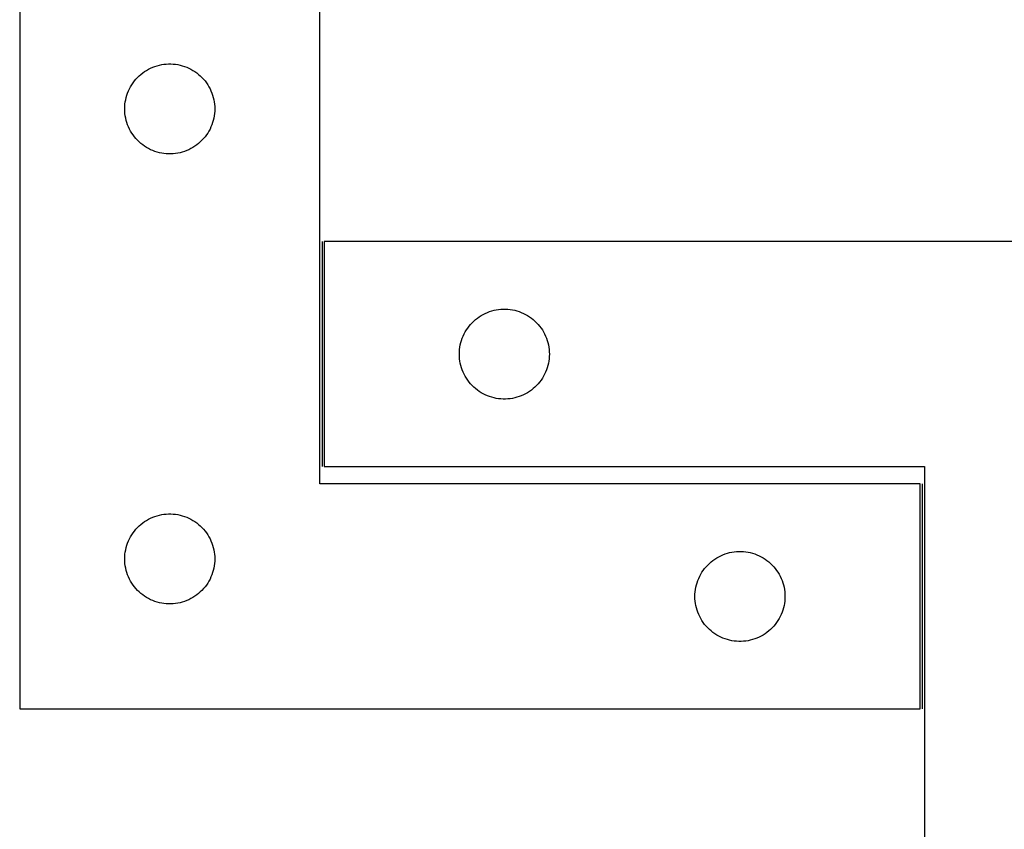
# Model space of a CAD drawing. Header units: millimetres. Extents: x 7 to 1493, y 7 to 2993.
# Tile 6 of 15: x 7 to 335, y 2421 to 2691. Entities that reach past the tile are written whole.
import ezdxf

# ---------------------------------------------------------------- set-up
doc = ezdxf.new("R2010")
doc.units = ezdxf.units.MM
doc.layers.add('COMMON', color=5, linetype='CONTINUOUS', true_color=0x0000ff)
doc.layers.add('CUT', color=7, linetype='CONTINUOUS', true_color=0x000000)

msp = doc.modelspace()

# ---------------------------------------------------------------- linework, layer by layer
at = {"layer": 'COMMON'}
for p, q in [((107.355555, 2617.251007), (107.355555, 2542.251007)), ((307.355555, 2536.477325), (307.355555, 2461.477325))]:
    msp.add_line(p, q, dxfattribs=at)
at = {"layer": 'CUT'}
for p, q in [((6.605555, 2711.477325), (6.605555, 2461.477325)), ((106.605555, 2536.477325), (106.605555, 2711.477325)), ((47.602341, 2673.474913), (48.231899, 2673.92248)), ((48.231899, 2673.92248), (48.883663, 2674.337044)), ((48.883663, 2674.337044), (49.555904, 2674.717507)), ((49.555904, 2674.717507), (50.246839, 2675.062859)), ((50.246839, 2675.062859), (50.954636, 2675.372184)), ((50.954636, 2675.372184), (51.677419, 2675.644663)), ((51.677419, 2675.644663), (52.41327, 2675.879573)), ((52.41327, 2675.879573), (53.160239, 2676.07629)), ((53.160239, 2676.07629), (53.916343, 2676.234294)), ((53.916343, 2676.234294), (54.67958, 2676.353165)), ((54.67958, 2676.353165), (55.447923, 2676.432587)), ((55.447923, 2676.432587), (56.219336, 2676.472352)), ((56.219336, 2676.472352), (56.991774, 2676.472352)), ((56.991774, 2676.472352), (57.763187, 2676.432587)), ((57.763187, 2676.432587), (58.53153, 2676.353165)), ((58.53153, 2676.353165), (59.294766, 2676.234294)), ((59.294766, 2676.234294), (60.050871, 2676.07629)), ((60.050871, 2676.07629), (60.797839, 2675.879573)), ((60.797839, 2675.879573), (61.533691, 2675.644663)), ((61.533691, 2675.644663), (62.256473, 2675.372184)), ((62.256473, 2675.372184), (62.964271, 2675.062859)), ((62.964271, 2675.062859), (63.655206, 2674.717507)), ((63.655206, 2674.717507), (64.327447, 2674.337044)), ((64.327447, 2674.337044), (64.979211, 2673.92248)), ((64.979211, 2673.92248), (65.608769, 2673.474913)), ((44.38013, 2670.168641), (44.843758, 2670.786467)), ((44.843758, 2670.786467), (45.338576, 2671.379606)), ((45.338576, 2671.379606), (45.863272, 2671.946487)), ((45.863272, 2671.946487), (46.416455, 2672.485605)), ((46.416455, 2672.485605), (46.996657, 2672.995531)), ((46.996657, 2672.995531), (47.602341, 2673.474913)), ((65.608769, 2673.474913), (66.214453, 2672.995531)), ((66.214453, 2672.995531), (66.794655, 2672.485605)), ((66.794655, 2672.485605), (67.347838, 2671.946487)), ((67.347838, 2671.946487), (67.872534, 2671.379606)), ((67.872534, 2671.379606), (68.367352, 2670.786467)), ((68.367352, 2670.786467), (68.83098, 2670.168641)), ((42.569803, 2666.768606), (42.860801, 2667.484133)), ((42.860801, 2667.484133), (43.188249, 2668.183731)), ((43.188249, 2668.183731), (43.551276, 2668.865546)), ((43.551276, 2668.865546), (43.948921, 2669.527767)), ((43.948921, 2669.527767), (44.38013, 2670.168641)), ((68.83098, 2670.168641), (69.262188, 2669.527767)), ((69.262188, 2669.527767), (69.659833, 2668.865546)), ((69.659833, 2668.865546), (70.022861, 2668.183731)), ((70.022861, 2668.183731), (70.350308, 2667.484133)), ((70.350308, 2667.484133), (70.641307, 2666.768606)), ((41.784236, 2663.785683), (41.92272, 2664.545606)), ((41.92272, 2664.545606), (42.100139, 2665.297391)), ((42.100139, 2665.297391), (42.316024, 2666.039047)), ((42.316024, 2666.039047), (42.569803, 2666.768606)), ((70.641307, 2666.768606), (70.895086, 2666.039047)), ((70.895086, 2666.039047), (71.110971, 2665.297391)), ((71.110971, 2665.297391), (71.28839, 2664.545606)), ((71.28839, 2664.545606), (71.426873, 2663.785683)), ((41.605555, 2661.477325), (41.625444, 2662.249506)), ((41.625444, 2660.705143), (41.605555, 2661.477325)), ((41.625444, 2662.249506), (41.685057, 2663.01964)), ((41.685057, 2663.01964), (41.784236, 2663.785683)), ((71.426873, 2663.785683), (71.526053, 2663.01964)), ((71.526053, 2663.01964), (71.585666, 2662.249506)), ((71.585666, 2662.249506), (71.605555, 2661.477325)), ((71.605555, 2661.477325), (71.585666, 2660.705143)), ((41.685057, 2659.93501), (41.625444, 2660.705143)), ((41.784236, 2659.168966), (41.685057, 2659.93501)), ((41.92272, 2658.409044), (41.784236, 2659.168966)), ((42.100139, 2657.657258), (41.92272, 2658.409044)), ((42.316024, 2656.915602), (42.100139, 2657.657258)), ((71.110971, 2657.657258), (70.895086, 2656.915602)), ((71.28839, 2658.409044), (71.110971, 2657.657258)), ((71.426873, 2659.168966), (71.28839, 2658.409044)), ((71.526053, 2659.93501), (71.426873, 2659.168966)), ((71.585666, 2660.705143), (71.526053, 2659.93501)), ((42.569803, 2656.186043), (42.316024, 2656.915602)), ((42.860801, 2655.470516), (42.569803, 2656.186043)), ((43.188249, 2654.770918), (42.860801, 2655.470516)), ((43.551276, 2654.089104), (43.188249, 2654.770918)), ((70.022861, 2654.770918), (69.659833, 2654.089104)), ((70.350308, 2655.470516), (70.022861, 2654.770918)), ((70.641307, 2656.186043), (70.350308, 2655.470516)), ((70.895086, 2656.915602), (70.641307, 2656.186043)), ((43.948921, 2653.426882), (43.551276, 2654.089104)), ((44.38013, 2652.786008), (43.948921, 2653.426882)), ((44.843758, 2652.168182), (44.38013, 2652.786008)), ((45.338576, 2651.575043), (44.843758, 2652.168182)), ((45.863272, 2651.008162), (45.338576, 2651.575043)), ((46.416455, 2650.469044), (45.863272, 2651.008162)), ((67.347838, 2651.008162), (66.794655, 2650.469044)), ((67.872534, 2651.575043), (67.347838, 2651.008162)), ((68.367352, 2652.168182), (67.872534, 2651.575043)), ((68.83098, 2652.786008), (68.367352, 2652.168182)), ((69.262188, 2653.426882), (68.83098, 2652.786008)), ((69.659833, 2654.089104), (69.262188, 2653.426882)), ((46.996657, 2649.959118), (46.416455, 2650.469044)), ((47.602341, 2649.479736), (46.996657, 2649.959118)), ((48.231899, 2649.032169), (47.602341, 2649.479736)), ((48.883663, 2648.617605), (48.231899, 2649.032169)), ((49.555904, 2648.237143), (48.883663, 2648.617605)), ((50.246839, 2647.891791), (49.555904, 2648.237143)), ((50.954636, 2647.582465), (50.246839, 2647.891791)), ((62.964271, 2647.891791), (62.256473, 2647.582465)), ((63.655206, 2648.237143), (62.964271, 2647.891791)), ((64.327447, 2648.617605), (63.655206, 2648.237143)), ((64.979211, 2649.032169), (64.327447, 2648.617605)), ((65.608769, 2649.479736), (64.979211, 2649.032169)), ((66.214453, 2649.959118), (65.608769, 2649.479736)), ((66.794655, 2650.469044), (66.214453, 2649.959118)), ((51.677419, 2647.309986), (50.954636, 2647.582465)), ((52.41327, 2647.075076), (51.677419, 2647.309986)), ((53.160239, 2646.878359), (52.41327, 2647.075076)), ((53.916343, 2646.720355), (53.160239, 2646.878359)), ((54.67958, 2646.601484), (53.916343, 2646.720355)), ((55.447923, 2646.522062), (54.67958, 2646.601484)), ((56.219336, 2646.482298), (55.447923, 2646.522062)), ((56.991774, 2646.482298), (56.219336, 2646.482298)), ((57.763187, 2646.522062), (56.991774, 2646.482298)), ((58.53153, 2646.601484), (57.763187, 2646.522062)), ((59.294766, 2646.720355), (58.53153, 2646.601484)), ((60.050871, 2646.878359), (59.294766, 2646.720355)), ((60.797839, 2647.075076), (60.050871, 2646.878359)), ((61.533691, 2647.309986), (60.797839, 2647.075076)), ((62.256473, 2647.582465), (61.533691, 2647.309986)), ((408.105556, 2617.251007), (108.105556, 2617.251007)), ((108.105556, 2617.251007), (108.105556, 2542.251007)), ((159.102342, 2591.748596), (159.7319, 2592.196162)), ((159.7319, 2592.196162), (160.383664, 2592.610727)), ((160.383664, 2592.610727), (161.055905, 2592.991189)), ((161.055905, 2592.991189), (161.74684, 2593.336541)), ((161.74684, 2593.336541), (162.454637, 2593.645867)), ((162.454637, 2593.645867), (163.17742, 2593.918346)), ((163.17742, 2593.918346), (163.913271, 2594.153255)), ((163.913271, 2594.153255), (164.66024, 2594.349973)), ((164.66024, 2594.349973), (165.416344, 2594.507976)), ((165.416344, 2594.507976), (166.179581, 2594.626847)), ((166.179581, 2594.626847), (166.947924, 2594.70627)), ((166.947924, 2594.70627), (167.719337, 2594.746034)), ((167.719337, 2594.746034), (168.491775, 2594.746034)), ((168.491775, 2594.746034), (169.263188, 2594.70627)), ((169.263188, 2594.70627), (170.031531, 2594.626847)), ((170.031531, 2594.626847), (170.794767, 2594.507976)), ((170.794767, 2594.507976), (171.550872, 2594.349973)), ((171.550872, 2594.349973), (172.29784, 2594.153255)), ((172.29784, 2594.153255), (173.033692, 2593.918346)), ((173.033692, 2593.918346), (173.756474, 2593.645867)), ((173.756474, 2593.645867), (174.464272, 2593.336541)), ((174.464272, 2593.336541), (175.155207, 2592.991189)), ((175.155207, 2592.991189), (175.827448, 2592.610727)), ((175.827448, 2592.610727), (176.479212, 2592.196162)), ((176.479212, 2592.196162), (177.10877, 2591.748596)), ((155.880131, 2588.442324), (156.343759, 2589.060149)), ((156.343759, 2589.060149), (156.838577, 2589.653289)), ((156.838577, 2589.653289), (157.363273, 2590.22017)), ((157.363273, 2590.22017), (157.916456, 2590.759288)), ((157.916456, 2590.759288), (158.496658, 2591.269214)), ((158.496658, 2591.269214), (159.102342, 2591.748596)), ((177.10877, 2591.748596), (177.714454, 2591.269214)), ((177.714454, 2591.269214), (178.294656, 2590.759288)), ((178.294656, 2590.759288), (178.847839, 2590.22017)), ((178.847839, 2590.22017), (179.372535, 2589.653289)), ((179.372535, 2589.653289), (179.867353, 2589.060149)), ((179.867353, 2589.060149), (180.330981, 2588.442324)), ((154.069804, 2585.042289), (154.360802, 2585.757816)), ((154.360802, 2585.757816), (154.68825, 2586.457414)), ((154.68825, 2586.457414), (155.051277, 2587.139228)), ((155.051277, 2587.139228), (155.448922, 2587.80145)), ((155.448922, 2587.80145), (155.880131, 2588.442324)), ((180.330981, 2588.442324), (180.762189, 2587.80145)), ((180.762189, 2587.80145), (181.159834, 2587.139228)), ((181.159834, 2587.139228), (181.522862, 2586.457414)), ((181.522862, 2586.457414), (181.850309, 2585.757816)), ((181.850309, 2585.757816), (182.141308, 2585.042289)), ((153.185058, 2581.293322), (153.284237, 2582.059366)), ((153.284237, 2582.059366), (153.422721, 2582.819288)), ((153.422721, 2582.819288), (153.60014, 2583.571074)), ((153.60014, 2583.571074), (153.816025, 2584.31273)), ((153.816025, 2584.31273), (154.069804, 2585.042289)), ((182.141308, 2585.042289), (182.395087, 2584.31273)), ((182.395087, 2584.31273), (182.610972, 2583.571074)), ((182.610972, 2583.571074), (182.788391, 2582.819288)), ((182.788391, 2582.819288), (182.926874, 2582.059366)), ((182.926874, 2582.059366), (183.026054, 2581.293322)), ((153.105556, 2579.751007), (153.125445, 2580.523189)), ((153.125445, 2578.978826), (153.105556, 2579.751007)), ((153.125445, 2580.523189), (153.185058, 2581.293322)), ((153.185058, 2578.208692), (153.125445, 2578.978826)), ((183.026054, 2581.293322), (183.085667, 2580.523189)), ((183.085667, 2578.978826), (183.026054, 2578.208692)), ((183.085667, 2580.523189), (183.105556, 2579.751007)), ((183.105556, 2579.751007), (183.085667, 2578.978826)), ((153.284237, 2577.442649), (153.185058, 2578.208692)), ((153.422721, 2576.682726), (153.284237, 2577.442649)), ((153.60014, 2575.93094), (153.422721, 2576.682726)), ((153.816025, 2575.189285), (153.60014, 2575.93094)), ((182.610972, 2575.93094), (182.395087, 2575.189285)), ((182.788391, 2576.682726), (182.610972, 2575.93094)), ((182.926874, 2577.442649), (182.788391, 2576.682726)), ((183.026054, 2578.208692), (182.926874, 2577.442649)), ((154.069804, 2574.459726), (153.816025, 2575.189285)), ((154.360802, 2573.744199), (154.069804, 2574.459726)), ((154.68825, 2573.0446), (154.360802, 2573.744199)), ((155.051277, 2572.362786), (154.68825, 2573.0446)), ((155.448922, 2571.700564), (155.051277, 2572.362786)), ((181.159834, 2572.362786), (180.762189, 2571.700564)), ((181.522862, 2573.0446), (181.159834, 2572.362786)), ((181.850309, 2573.744199), (181.522862, 2573.0446)), ((182.141308, 2574.459726), (181.850309, 2573.744199)), ((182.395087, 2575.189285), (182.141308, 2574.459726)), ((155.880131, 2571.059691), (155.448922, 2571.700564)), ((156.343759, 2570.441865), (155.880131, 2571.059691)), ((156.838577, 2569.848725), (156.343759, 2570.441865)), ((157.363273, 2569.281845), (156.838577, 2569.848725)), ((157.916456, 2568.742727), (157.363273, 2569.281845)), ((178.847839, 2569.281845), (178.294656, 2568.742727)), ((179.372535, 2569.848725), (178.847839, 2569.281845)), ((179.867353, 2570.441865), (179.372535, 2569.848725)), ((180.330981, 2571.059691), (179.867353, 2570.441865)), ((180.762189, 2571.700564), (180.330981, 2571.059691)), ((158.496658, 2568.232801), (157.916456, 2568.742727)), ((159.102342, 2567.753419), (158.496658, 2568.232801)), ((159.7319, 2567.305852), (159.102342, 2567.753419)), ((160.383664, 2566.891288), (159.7319, 2567.305852)), ((161.055905, 2566.510825), (160.383664, 2566.891288)), ((161.74684, 2566.165473), (161.055905, 2566.510825)), ((162.454637, 2565.856148), (161.74684, 2566.165473)), ((163.17742, 2565.583669), (162.454637, 2565.856148)), ((173.756474, 2565.856148), (173.033692, 2565.583669)), ((174.464272, 2566.165473), (173.756474, 2565.856148)), ((175.155207, 2566.510825), (174.464272, 2566.165473)), ((175.827448, 2566.891288), (175.155207, 2566.510825)), ((176.479212, 2567.305852), (175.827448, 2566.891288)), ((177.10877, 2567.753419), (176.479212, 2567.305852)), ((177.714454, 2568.232801), (177.10877, 2567.753419)), ((178.294656, 2568.742727), (177.714454, 2568.232801)), ((163.913271, 2565.348759), (163.17742, 2565.583669)), ((164.66024, 2565.152042), (163.913271, 2565.348759)), ((165.416344, 2564.994038), (164.66024, 2565.152042)), ((166.179581, 2564.875167), (165.416344, 2564.994038)), ((166.947924, 2564.795744), (166.179581, 2564.875167)), ((167.719337, 2564.75598), (166.947924, 2564.795744)), ((168.491775, 2564.75598), (167.719337, 2564.75598)), ((169.263188, 2564.795744), (168.491775, 2564.75598)), ((170.031531, 2564.875167), (169.263188, 2564.795744)), ((170.794767, 2564.994038), (170.031531, 2564.875167)), ((171.550872, 2565.152042), (170.794767, 2564.994038)), ((172.29784, 2565.348759), (171.550872, 2565.152042)), ((173.033692, 2565.583669), (172.29784, 2565.348759)), ((108.105556, 2542.251007), (308.105556, 2542.251007)), ((308.105556, 2542.251007), (308.105556, 2367.251007)), ((306.605555, 2536.477325), (106.605555, 2536.477325)), ((306.605555, 2461.477325), (306.605555, 2536.477325)), ((53.916343, 2526.234294), (54.67958, 2526.353165)), ((54.67958, 2526.353165), (55.447923, 2526.432587)), ((55.447923, 2526.432587), (56.219336, 2526.472352)), ((56.219336, 2526.472352), (56.991774, 2526.472352)), ((56.991774, 2526.472352), (57.763187, 2526.432587)), ((57.763187, 2526.432587), (58.53153, 2526.353165)), ((58.53153, 2526.353165), (59.294766, 2526.234294)), ((46.996657, 2522.995531), (47.602341, 2523.474913)), ((47.602341, 2523.474913), (48.231899, 2523.92248)), ((48.231899, 2523.92248), (48.883663, 2524.337044)), ((48.883663, 2524.337044), (49.555904, 2524.717507)), ((49.555904, 2524.717507), (50.246839, 2525.062859)), ((50.246839, 2525.062859), (50.954636, 2525.372184)), ((50.954636, 2525.372184), (51.677419, 2525.644663)), ((51.677419, 2525.644663), (52.41327, 2525.879573)), ((52.41327, 2525.879573), (53.160239, 2526.07629)), ((53.160239, 2526.07629), (53.916343, 2526.234294)), ((59.294766, 2526.234294), (60.050871, 2526.07629)), ((60.050871, 2526.07629), (60.797839, 2525.879573)), ((60.797839, 2525.879573), (61.533691, 2525.644663)), ((61.533691, 2525.644663), (62.256473, 2525.372184)), ((62.256473, 2525.372184), (62.964271, 2525.062859)), ((62.964271, 2525.062859), (63.655206, 2524.717507)), ((63.655206, 2524.717507), (64.327447, 2524.337044)), ((64.327447, 2524.337044), (64.979211, 2523.92248)), ((64.979211, 2523.92248), (65.608769, 2523.474913)), ((65.608769, 2523.474913), (66.214453, 2522.995531)), ((43.948921, 2519.527767), (44.38013, 2520.168641)), ((44.38013, 2520.168641), (44.843758, 2520.786467)), ((44.843758, 2520.786467), (45.338576, 2521.379606)), ((45.338576, 2521.379606), (45.863272, 2521.946487)), ((45.863272, 2521.946487), (46.416455, 2522.485605)), ((46.416455, 2522.485605), (46.996657, 2522.995531)), ((66.214453, 2522.995531), (66.794655, 2522.485605)), ((66.794655, 2522.485605), (67.347838, 2521.946487)), ((67.347838, 2521.946487), (67.872534, 2521.379606)), ((67.872534, 2521.379606), (68.367352, 2520.786467)), ((68.367352, 2520.786467), (68.83098, 2520.168641)), ((68.83098, 2520.168641), (69.262188, 2519.527767)), ((42.316024, 2516.039047), (42.569803, 2516.768606)), ((42.569803, 2516.768606), (42.860801, 2517.484133)), ((42.860801, 2517.484133), (43.188249, 2518.183731)), ((43.188249, 2518.183731), (43.551276, 2518.865546)), ((43.551276, 2518.865546), (43.948921, 2519.527767)), ((69.262188, 2519.527767), (69.659833, 2518.865546)), ((69.659833, 2518.865546), (70.022861, 2518.183731)), ((70.022861, 2518.183731), (70.350308, 2517.484133)), ((70.350308, 2517.484133), (70.641307, 2516.768606)), ((70.641307, 2516.768606), (70.895086, 2516.039047)), ((41.685057, 2513.01964), (41.784236, 2513.785683)), ((41.784236, 2513.785683), (41.92272, 2514.545606)), ((41.92272, 2514.545606), (42.100139, 2515.297391)), ((42.100139, 2515.297391), (42.316024, 2516.039047)), ((70.895086, 2516.039047), (71.110971, 2515.297391)), ((71.110971, 2515.297391), (71.28839, 2514.545606)), ((71.28839, 2514.545606), (71.426873, 2513.785683)), ((71.426873, 2513.785683), (71.526053, 2513.01964)), ((241.677419, 2513.144663), (242.41327, 2513.379573)), ((242.41327, 2513.379573), (243.160239, 2513.57629)), ((243.160239, 2513.57629), (243.916343, 2513.734294)), ((243.916343, 2513.734294), (244.67958, 2513.853165)), ((244.67958, 2513.853165), (245.447923, 2513.932587)), ((245.447923, 2513.932587), (246.219336, 2513.972352)), ((246.219336, 2513.972352), (246.991774, 2513.972352)), ((246.991774, 2513.972352), (247.763187, 2513.932587)), ((247.763187, 2513.932587), (248.53153, 2513.853165)), ((248.53153, 2513.853165), (249.294766, 2513.734294)), ((249.294766, 2513.734294), (250.050871, 2513.57629)), ((250.050871, 2513.57629), (250.797839, 2513.379573)), ((250.797839, 2513.379573), (251.533691, 2513.144663)), ((41.605555, 2511.477325), (41.625444, 2512.249506)), ((41.625444, 2510.705143), (41.605555, 2511.477325)), ((41.625444, 2512.249506), (41.685057, 2513.01964)), ((41.685057, 2509.93501), (41.625444, 2510.705143)), ((41.784236, 2509.168966), (41.685057, 2509.93501)), ((71.526053, 2509.93501), (71.426873, 2509.168966)), ((71.526053, 2513.01964), (71.585666, 2512.249506)), ((71.585666, 2510.705143), (71.526053, 2509.93501)), ((71.585666, 2512.249506), (71.605555, 2511.477325)), ((71.605555, 2511.477325), (71.585666, 2510.705143)), ((235.863272, 2509.446487), (236.416455, 2509.985605)), ((236.416455, 2509.985605), (236.996657, 2510.495531)), ((236.996657, 2510.495531), (237.602341, 2510.974913)), ((237.602341, 2510.974913), (238.231899, 2511.42248)), ((238.231899, 2511.42248), (238.883663, 2511.837044)), ((238.883663, 2511.837044), (239.555904, 2512.217507)), ((239.555904, 2512.217507), (240.246839, 2512.562859)), ((240.246839, 2512.562859), (240.954636, 2512.872184)), ((240.954636, 2512.872184), (241.677419, 2513.144663)), ((251.533691, 2513.144663), (252.256473, 2512.872184)), ((252.256473, 2512.872184), (252.964271, 2512.562859)), ((252.964271, 2512.562859), (253.655206, 2512.217507)), ((253.655206, 2512.217507), (254.327447, 2511.837044)), ((254.327447, 2511.837044), (254.979211, 2511.42248)), ((254.979211, 2511.42248), (255.608769, 2510.974913)), ((255.608769, 2510.974913), (256.214453, 2510.495531)), ((256.214453, 2510.495531), (256.794655, 2509.985605)), ((256.794655, 2509.985605), (257.347838, 2509.446487)), ((41.92272, 2508.409044), (41.784236, 2509.168966)), ((42.100139, 2507.657258), (41.92272, 2508.409044)), ((42.316024, 2506.915602), (42.100139, 2507.657258)), ((42.569803, 2506.186043), (42.316024, 2506.915602)), ((70.895086, 2506.915602), (70.641307, 2506.186043)), ((71.110971, 2507.657258), (70.895086, 2506.915602)), ((71.28839, 2508.409044), (71.110971, 2507.657258)), ((71.426873, 2509.168966), (71.28839, 2508.409044)), ((233.551276, 2506.365546), (233.948921, 2507.027767)), ((233.948921, 2507.027767), (234.38013, 2507.668641)), ((234.38013, 2507.668641), (234.843758, 2508.286467)), ((234.843758, 2508.286467), (235.338576, 2508.879606)), ((235.338576, 2508.879606), (235.863272, 2509.446487)), ((257.347838, 2509.446487), (257.872534, 2508.879606)), ((257.872534, 2508.879606), (258.367352, 2508.286467)), ((258.367352, 2508.286467), (258.83098, 2507.668641)), ((258.83098, 2507.668641), (259.262188, 2507.027767)), ((259.262188, 2507.027767), (259.659833, 2506.365546)), ((42.860801, 2505.470516), (42.569803, 2506.186043)), ((43.188249, 2504.770918), (42.860801, 2505.470516)), ((43.551276, 2504.089104), (43.188249, 2504.770918)), ((43.948921, 2503.426882), (43.551276, 2504.089104)), ((44.38013, 2502.786008), (43.948921, 2503.426882)), ((69.262188, 2503.426882), (68.83098, 2502.786008)), ((69.659833, 2504.089104), (69.262188, 2503.426882)), ((70.022861, 2504.770918), (69.659833, 2504.089104)), ((70.350308, 2505.470516), (70.022861, 2504.770918)), ((70.641307, 2506.186043), (70.350308, 2505.470516)), ((232.100139, 2502.797391), (232.316024, 2503.539047)), ((232.316024, 2503.539047), (232.569803, 2504.268606)), ((232.569803, 2504.268606), (232.860801, 2504.984133)), ((232.860801, 2504.984133), (233.188249, 2505.683731)), ((233.188249, 2505.683731), (233.551276, 2506.365546)), ((259.659833, 2506.365546), (260.022861, 2505.683731)), ((260.022861, 2505.683731), (260.350308, 2504.984133)), ((260.350308, 2504.984133), (260.641307, 2504.268606)), ((260.641307, 2504.268606), (260.895086, 2503.539047)), ((260.895086, 2503.539047), (261.110971, 2502.797391)), ((44.843758, 2502.168182), (44.38013, 2502.786008)), ((45.338576, 2501.575043), (44.843758, 2502.168182)), ((45.863272, 2501.008162), (45.338576, 2501.575043)), ((46.416455, 2500.469044), (45.863272, 2501.008162)), ((46.996657, 2499.959118), (46.416455, 2500.469044)), ((66.794655, 2500.469044), (66.214453, 2499.959118)), ((67.347838, 2501.008162), (66.794655, 2500.469044)), ((67.872534, 2501.575043), (67.347838, 2501.008162)), ((68.367352, 2502.168182), (67.872534, 2501.575043)), ((68.83098, 2502.786008), (68.367352, 2502.168182)), ((231.625444, 2499.749506), (231.685057, 2500.51964)), ((231.685057, 2500.51964), (231.784236, 2501.285683)), ((231.784236, 2501.285683), (231.92272, 2502.045606)), ((231.92272, 2502.045606), (232.100139, 2502.797391)), ((261.110971, 2502.797391), (261.28839, 2502.045606)), ((261.28839, 2502.045606), (261.426873, 2501.285683)), ((261.426873, 2501.285683), (261.526053, 2500.51964)), ((261.526053, 2500.51964), (261.585666, 2499.749506)), ((47.602341, 2499.479736), (46.996657, 2499.959118)), ((48.231899, 2499.032169), (47.602341, 2499.479736)), ((48.883663, 2498.617605), (48.231899, 2499.032169)), ((49.555904, 2498.237143), (48.883663, 2498.617605)), ((50.246839, 2497.891791), (49.555904, 2498.237143)), ((50.954636, 2497.582465), (50.246839, 2497.891791)), ((51.677419, 2497.309986), (50.954636, 2497.582465)), ((52.41327, 2497.075076), (51.677419, 2497.309986)), ((53.160239, 2496.878359), (52.41327, 2497.075076)), ((53.916343, 2496.720355), (53.160239, 2496.878359)), ((60.050871, 2496.878359), (59.294766, 2496.720355)), ((60.797839, 2497.075076), (60.050871, 2496.878359)), ((61.533691, 2497.309986), (60.797839, 2497.075076)), ((62.256473, 2497.582465), (61.533691, 2497.309986)), ((62.964271, 2497.891791), (62.256473, 2497.582465)), ((63.655206, 2498.237143), (62.964271, 2497.891791)), ((64.327447, 2498.617605), (63.655206, 2498.237143)), ((64.979211, 2499.032169), (64.327447, 2498.617605)), ((65.608769, 2499.479736), (64.979211, 2499.032169)), ((66.214453, 2499.959118), (65.608769, 2499.479736)), ((231.605555, 2498.977325), (231.625444, 2499.749506)), ((231.625444, 2498.205143), (231.605555, 2498.977325)), ((231.685057, 2497.43501), (231.625444, 2498.205143)), ((231.784236, 2496.668966), (231.685057, 2497.43501)), ((261.526053, 2497.43501), (261.426873, 2496.668966)), ((261.585666, 2498.205143), (261.526053, 2497.43501)), ((261.585666, 2499.749506), (261.605555, 2498.977325)), ((261.605555, 2498.977325), (261.585666, 2498.205143)), ((54.67958, 2496.601484), (53.916343, 2496.720355)), ((55.447923, 2496.522062), (54.67958, 2496.601484)), ((56.219336, 2496.482298), (55.447923, 2496.522062)), ((56.991774, 2496.482298), (56.219336, 2496.482298)), ((57.763187, 2496.522062), (56.991774, 2496.482298)), ((58.53153, 2496.601484), (57.763187, 2496.522062)), ((59.294766, 2496.720355), (58.53153, 2496.601484)), ((231.92272, 2495.909044), (231.784236, 2496.668966)), ((232.100139, 2495.157258), (231.92272, 2495.909044)), ((232.316024, 2494.415602), (232.100139, 2495.157258)), ((232.569803, 2493.686043), (232.316024, 2494.415602)), ((232.860801, 2492.970516), (232.569803, 2493.686043)), ((260.641307, 2493.686043), (260.350308, 2492.970516)), ((260.895086, 2494.415602), (260.641307, 2493.686043)), ((261.110971, 2495.157258), (260.895086, 2494.415602)), ((261.28839, 2495.909044), (261.110971, 2495.157258)), ((261.426873, 2496.668966), (261.28839, 2495.909044)), ((233.188249, 2492.270918), (232.860801, 2492.970516)), ((233.551276, 2491.589104), (233.188249, 2492.270918)), ((233.948921, 2490.926882), (233.551276, 2491.589104)), ((234.38013, 2490.286008), (233.948921, 2490.926882)), ((234.843758, 2489.668182), (234.38013, 2490.286008)), ((258.83098, 2490.286008), (258.367352, 2489.668182)), ((259.262188, 2490.926882), (258.83098, 2490.286008)), ((259.659833, 2491.589104), (259.262188, 2490.926882)), ((260.022861, 2492.270918), (259.659833, 2491.589104)), ((260.350308, 2492.970516), (260.022861, 2492.270918)), ((235.338576, 2489.075043), (234.843758, 2489.668182)), ((235.863272, 2488.508162), (235.338576, 2489.075043)), ((236.416455, 2487.969044), (235.863272, 2488.508162)), ((236.996657, 2487.459118), (236.416455, 2487.969044)), ((237.602341, 2486.979736), (236.996657, 2487.459118)), ((238.231899, 2486.532169), (237.602341, 2486.979736)), ((255.608769, 2486.979736), (254.979211, 2486.532169)), ((256.214453, 2487.459118), (255.608769, 2486.979736)), ((256.794655, 2487.969044), (256.214453, 2487.459118)), ((257.347838, 2488.508162), (256.794655, 2487.969044)), ((257.872534, 2489.075043), (257.347838, 2488.508162)), ((258.367352, 2489.668182), (257.872534, 2489.075043)), ((238.883663, 2486.117605), (238.231899, 2486.532169)), ((239.555904, 2485.737143), (238.883663, 2486.117605)), ((240.246839, 2485.391791), (239.555904, 2485.737143)), ((240.954636, 2485.082465), (240.246839, 2485.391791)), ((241.677419, 2484.809986), (240.954636, 2485.082465)), ((242.41327, 2484.575076), (241.677419, 2484.809986)), ((243.160239, 2484.378359), (242.41327, 2484.575076)), ((243.916343, 2484.220355), (243.160239, 2484.378359)), ((244.67958, 2484.101484), (243.916343, 2484.220355)), ((245.447923, 2484.022062), (244.67958, 2484.101484)), ((246.219336, 2483.982298), (245.447923, 2484.022062)), ((246.991774, 2483.982298), (246.219336, 2483.982298)), ((247.763187, 2484.022062), (246.991774, 2483.982298)), ((248.53153, 2484.101484), (247.763187, 2484.022062)), ((249.294766, 2484.220355), (248.53153, 2484.101484)), ((250.050871, 2484.378359), (249.294766, 2484.220355)), ((250.797839, 2484.575076), (250.050871, 2484.378359)), ((251.533691, 2484.809986), (250.797839, 2484.575076)), ((252.256473, 2485.082465), (251.533691, 2484.809986)), ((252.964271, 2485.391791), (252.256473, 2485.082465)), ((253.655206, 2485.737143), (252.964271, 2485.391791)), ((254.327447, 2486.117605), (253.655206, 2485.737143)), ((254.979211, 2486.532169), (254.327447, 2486.117605)), ((6.605555, 2461.477325), (306.605555, 2461.477325))]:
    msp.add_line(p, q, dxfattribs=at)

doc.saveas('drawing.dxf')
